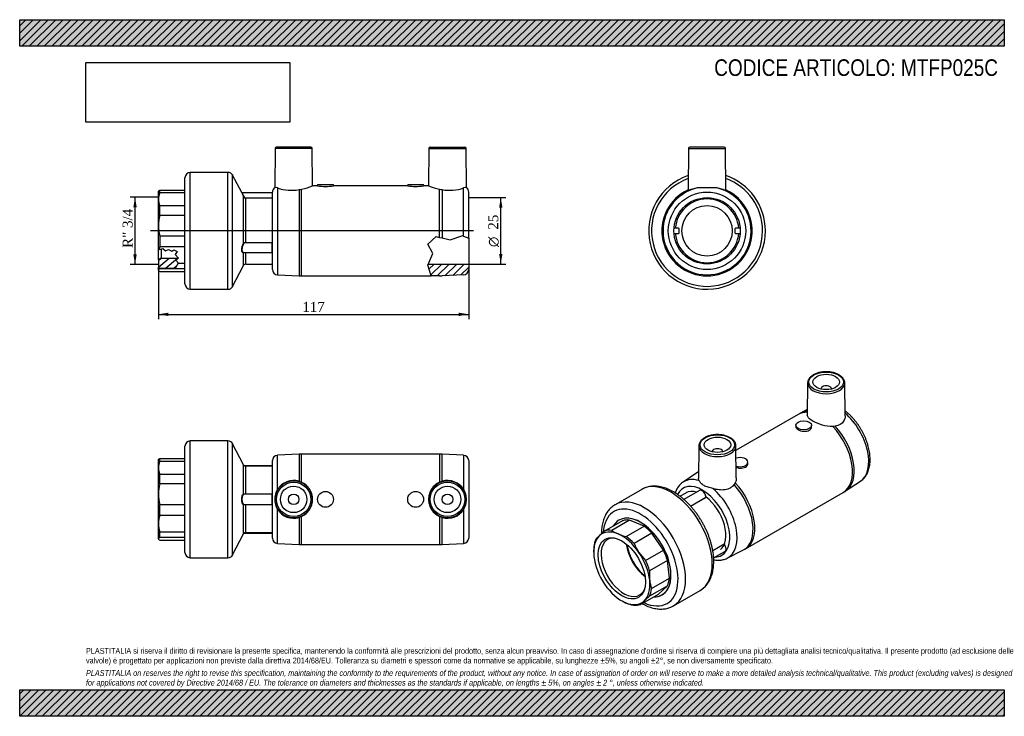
# Model space of a CAD drawing. Header units: millimetres. Extents: x 0 to 371, y 0 to 263.
import ezdxf
from ezdxf.enums import TextEntityAlignment as Align
from ezdxf.lldxf.tags import DXFTag

# ---------------------------------------------------------------- set-up
doc = ezdxf.new("R2010")
doc.units = ezdxf.units.MM
doc.header["$LTSCALE"] = 1.25
for name, color, linetype in [('Default', 7, 'Continuous'), ('DV3_Default', 7, 'Continuous'), ('IOF025C', 7, 'Continuous'), ('MP025C', 7, 'Continuous'), ('PARTE_PE_025', 7, 'Continuous')]:
    doc.layers.add(name, color=color, linetype=linetype)
doc.styles.add('SEACAD_Solid_Edge_ANSI1_Symbols', font='semeca1.ttf')
doc.styles.add('SEACAD_Times_New_Roman', font='times.ttf')
tags = doc.linetypes.add('CENTER2', pattern=[28.575, 19.05, -3.175, 3.175, -3.175]).pattern_tags.tags
tags[10:11] = [DXFTag(74, 4), DXFTag(75, 0), DXFTag(340, '0'), DXFTag(46, 0.0), DXFTag(50, 0.0), DXFTag(44, 0.0), DXFTag(45, 0.0)]
tags[8:9] = [DXFTag(74, 4), DXFTag(75, 0), DXFTag(340, '0'), DXFTag(46, 0.0), DXFTag(50, 0.0), DXFTag(44, 0.0), DXFTag(45, 0.0)]
tags[6:7] = [DXFTag(74, 4), DXFTag(75, 0), DXFTag(340, '0'), DXFTag(46, 0.0), DXFTag(50, 0.0), DXFTag(44, 0.0), DXFTag(45, 0.0)]
tags[4:5] = [DXFTag(74, 4), DXFTag(75, 0), DXFTag(340, '0'), DXFTag(46, 0.0), DXFTag(50, 0.0), DXFTag(44, 0.0), DXFTag(45, 0.0)]
doc.dimstyles.new('ANSImm', dxfattribs={"dimtxt": 3.75, "dimasz": 3.75, "dimexe": 1.875, "dimexo": 0, "dimgap": 0.9375, "dimtad": 1, "dimdsep": 46, "dimtxsty": 'SEACAD_Times_New_Roman', "dimblk1": '_SE_FILLED', "dimblk2": '_SE_FILLED', "dimsah": 1, "dimcen": 1.875, "dimazin": 0, "dimtfac": 0.85, "dimtdec": 3, "dimtofl": 0, "dimtmove": 0, "dimatfit": 3, "dimfxl": 1, "dimarcsym": 0})
picture_1 = doc.add_image_def('image1.jpg', size_in_pixel=(4302, 1260))

# ---------------------------------------------------------------- blocks, each defined once
blk = doc.blocks.new('SE')
at = {"layer": 'IOF025C', "color": 7, "linetype": 'Continuous'}
for p, q in [((52.43, 96.88), (52.3, 96.75)), ((52.3, 93.65), (52.3, 96.75)), ((52.8, 97.13), (62.3, 97.13)), ((52.8, 96.03), (52.8, 97.13)), ((52.3, 83.71), (52.3, 93.65)), ((62.3, 96.03), (52.8, 96.03)), ((52.8, 91.27), (62.3, 91.27)), ((52.8, 87.58), (52.8, 91.27)), ((62.3, 87.58), (52.8, 87.58)), ((52.3, 72.62), (52.3, 83.71)), ((52.8, 79.84), (62.3, 79.84)), ((52.8, 75.72), (52.8, 79.84)), ((62.3, 75.72), (52.8, 75.72)), ((52.3, 66.88), (52.3, 72.62)), ((52.3, 66.88), (52.3, 66.75)), ((52.8, 69.52), (62.3, 69.52)), ((52.8, 67.39), (52.8, 69.52)), ((62.3, 67.39), (52.8, 67.39)), ((52.3, 66.75), (52.43, 66.62)), ((52.8, 66.37), (62.3, 66.37))]:
    blk.add_line(p, q, dxfattribs=at)
for centre, radius, start, end in [((58.49, 93.59), 6.19, 156.8065, 179.4385), ((58.47, 93.71), 6.17, 180.5184, 203.2367), ((67.98, 83.65), 15.67, 165.488, 179.7949), ((67.93, 83.76), 15.62, 180.1818, 194.5353), ((62.5, 72.56), 10.2, 161.982, 179.6825), ((62.47, 72.67), 10.16, 180.2869, 198.0486)]:
    blk.add_arc(centre, radius, start, end, dxfattribs=at)
for points in [[(52.43, 96.88), (52.52, 96.97), (52.64, 97.05), (52.8, 97.13)], [(52.8, 67.39), (52.48, 67.22), (52.3, 67.05), (52.3, 66.88)]]:
    blk.add_open_spline(points, degree=3, dxfattribs=at)
blk.add_open_spline([(52.3, 66.88), (52.3, 66.79), (52.35, 66.71), (52.51, 66.54), (52.64, 66.45), (52.8, 66.37)], degree=3, knots=[0, 0, 0, 0, 0.5, 0.5, 1, 1, 1, 1], dxfattribs=at)
at = {"layer": 'MP025C', "color": 7, "linetype": 'Continuous'}
for p, q in [((105.33, 98.73), (97.21, 98.34)), ((97.21, 85.46), (97.21, 98.34)), ((105.33, 98.73), (105.33, 88.6)), ((106.28, 88.24), (106.28, 98.75)), ((158.33, 98.75), (106.28, 98.75)), ((158.33, 98.75), (158.33, 88.24)), ((159.28, 88.6), (159.28, 98.73)), ((167.4, 98.34), (159.28, 98.73)), ((167.4, 98.34), (167.4, 85.46)), ((95.3, 67.16), (95.3, 96.34)), ((169.3, 96.34), (169.3, 67.16)), ((105.33, 88.6), (106.28, 88.24)), ((158.33, 88.24), (159.28, 88.6)), ((97.21, 65.16), (97.21, 78.04)), ((167.4, 78.04), (167.4, 65.16)), ((106.28, 75.26), (105.33, 74.9)), ((105.33, 74.9), (105.33, 64.77)), ((106.28, 64.75), (106.28, 75.26)), ((158.33, 75.26), (158.33, 64.75)), ((159.28, 74.9), (158.33, 75.26)), ((159.28, 64.77), (159.28, 74.9)), ((97.21, 65.16), (105.33, 64.77)), ((106.28, 64.75), (158.33, 64.75)), ((159.28, 64.77), (167.4, 65.16))]:
    blk.add_line(p, q, dxfattribs=at)
for centre, radius in [((103.3, 81.75), 7), ((103.3, 81.75), 6.5), ((103.3, 81.75), 5), ((161.3, 81.75), 7), ((161.3, 81.75), 6.5), ((161.3, 81.75), 5), ((103.3, 81.75), 2), ((115.3, 81.75), 3), ((149.3, 81.75), 3), ((161.3, 81.75), 2)]:
    blk.add_circle(centre, radius, dxfattribs=at)
for centre, radius, start, end in [((97.3, 96.34), 2, 92.7263, 180), ((106.28, 78.75), 20, 90, 92.7263), ((158.33, 78.75), 20, 87.2737, 90), ((167.3, 96.34), 2, 0, 87.2737), ((103.31, 81.75), 7.14, 148.7115, 211.2885), ((103.3, 81.77), 7.12, 73.4567, 148.8208), ((103.28, 81.75), 7.15, 294.7756, 65.2244), ((161.32, 81.75), 7.15, 114.7756, 245.2244), ((161.3, 81.77), 7.12, 31.1753, 106.5472), ((161.3, 81.75), 7.14, 328.7115, 31.2885), ((103.3, 81.73), 7.12, 211.1753, 286.5472), ((161.3, 81.73), 7.12, 253.4567, 328.8208), ((97.3, 67.16), 2, 180, 267.2737), ((167.3, 67.16), 2, 272.7263, 0), ((106.28, 84.75), 20, 267.2737, 270), ((158.33, 84.75), 20, 270, 272.7263)]:
    blk.add_arc(centre, radius, start, end, dxfattribs=at)
at = {"layer": 'PARTE_PE_025', "color": 7, "linetype": 'Continuous'}
for p, q in [((62.3, 61.75), (62.3, 101.75)), ((64.3, 59.75), (64.3, 103.75)), ((78.53, 103.75), (64.3, 103.75)), ((78.53, 59.75), (78.53, 103.75)), ((80.3, 60.83), (80.3, 102.68)), ((84.41, 94.79), (80.3, 102.68)), ((84.41, 83.76), (84.41, 94.79)), ((95.2, 94.44), (84.72, 94.44)), ((85.3, 83.83), (85.3, 94.25)), ((95.3, 94.25), (85.3, 94.25)), ((95.2, 94.44), (95.2, 94.25)), ((85.3, 83.83), (95.2, 83.83)), ((85.3, 83.75), (85.3, 83.83)), ((95.2, 83.75), (85.3, 83.75)), ((95.2, 83.75), (95.2, 83.83)), ((95.2, 79.75), (95.2, 83.75)), ((84.41, 68.71), (84.41, 79.74)), ((85.3, 79.75), (95.2, 79.75)), ((85.3, 79.67), (85.3, 79.75)), ((95.2, 79.67), (85.3, 79.67)), ((85.3, 69.25), (85.3, 79.67)), ((95.2, 79.67), (95.2, 79.75)), ((80.3, 60.83), (84.41, 68.71)), ((84.72, 69.07), (95.2, 69.07)), ((85.3, 69.25), (95.3, 69.25)), ((95.2, 69.25), (95.2, 69.07)), ((64.3, 59.75), (78.53, 59.75))]:
    blk.add_line(p, q, dxfattribs=at)
for centre, radius, start, end in [((64.3, 101.75), 2, 90, 180), ((78.53, 101.75), 2, 27.5428, 90), ((85.3, 95.25), 1, 207.5428, 270), ((95.2, 94.34), 0.1, 0, 90), ((95.2, 83.63), 0.2, 59.5539, 89.9926), ((95.2, 83.65), 0.101, 359.3412, 89.5272), ((95.2, 79.85), 0.101, 270.5085, 0.6231), ((95.2, 79.87), 0.2, 270.0074, 300.0767), ((85.3, 68.25), 1, 90, 152.4572), ((95.2, 69.17), 0.1, 270, 0), ((64.3, 61.75), 2, 180, 270), ((78.53, 61.75), 2, 270, 332.4572)]:
    blk.add_arc(centre, radius, start, end, dxfattribs=at)
for centre, major_axis, start_param, end_param in [((84.5, 83.77), (-0.0511, 0.086), 1.168634, 2.541687), ((84.5, 79.74), (-0.0511, -0.086), 3.741498, 5.114551)]:
    blk.add_ellipse(centre, major_axis=major_axis, ratio=0.868035, start_param=start_param, end_param=end_param, dxfattribs=at)
for points, knots in [([(84.41, 79.74), (84.21, 79.86), (84.03, 80.11), (83.78, 80.82), (83.71, 81.29), (83.71, 82.22), (83.78, 82.69), (84.04, 83.39), (84.21, 83.64), (84.41, 83.76)], [0, 0, 0, 0, 0.25, 0.25, 0.5, 0.5, 0.75, 0.75, 1, 1, 1, 1]), ([(84.5, 83.67), (84.3, 83.56), (84.13, 83.32), (83.87, 82.65), (83.8, 82.2), (83.8, 81.31), (83.87, 80.86), (84.12, 80.18), (84.3, 79.94), (84.5, 79.83)], [0, 0, 0, 0, 0.25, 0.25, 0.5, 0.5, 0.75, 0.75, 1, 1, 1, 1]), ([(84.41, 83.76), (84.5, 83.8), (84.62, 83.82), (84.85, 83.83), (84.94, 83.83), (85.12, 83.83), (85.21, 83.83), (85.3, 83.83)], [0, 0, 0, 0, 0.5, 0.5, 0.75, 0.75, 1, 1, 1, 1]), ([(85.3, 83.75), (85.14, 83.75), (84.97, 83.75), (84.69, 83.73), (84.58, 83.71), (84.5, 83.67)], [0, 0, 0, 0, 0.5, 0.5, 1, 1, 1, 1]), ([(85.3, 79.67), (85.12, 79.67), (84.93, 79.67), (84.62, 79.68), (84.5, 79.7), (84.41, 79.74)], [0, 0, 0, 0, 0.5, 0.5, 1, 1, 1, 1]), ([(84.5, 79.83), (84.58, 79.79), (84.69, 79.77), (84.97, 79.75), (85.14, 79.75), (85.3, 79.75)], [0, 0, 0, 0, 0.5, 0.5, 1, 1, 1, 1])]:
    blk.add_open_spline(points, degree=3, knots=knots, dxfattribs=at)
blk = doc.blocks.new('SE1')
at = {"layer": 'IOF025C', "color": 7, "linetype": 'Continuous'}
for p, q in [((220.64, 69.84), (227.36, 73.72)), ((229.97, 73.95), (223.25, 70.07)), ((228.73, 67.74), (235.44, 71.62)), ((235.44, 71.62), (229.97, 73.95)), ((238.36, 69.04), (231.64, 65.16)), ((242.74, 62.63), (238.36, 69.04)), ((216.41, 62), (216.41, 61.89)), ((236.02, 58.75), (242.74, 62.63)), ((244.24, 58.74), (237.53, 54.86)), ((244.97, 52), (244.24, 58.74)), ((238.25, 48.12), (244.97, 52)), ((244.19, 49.09), (237.47, 45.21)), ((240.82, 45.97), (244.19, 49.09)), ((234.11, 42.09), (240.82, 45.97)), ((227.02, 43.51), (227.11, 43.46))]:
    blk.add_line(p, q, dxfattribs=at)
for centre, radius, start, end in [((229.75, 55.83), 16.55, 132.3038, 138.8723), ((250.58, 33.23), 47.3, 129.2825, 132.5445), ((229.83, 78.78), 10.92, 232.9091, 247.3774), ((232.41, 85.07), 17.71, 247.5, 257.9849), ((234.72, 62.06), 18.31, 174.509, 180.1982), ((248.96, 72.29), 18.73, 202.3784, 214.2496), ((249.6, 72.84), 19.57, 214.5143, 226.0549), ((255.79, 53.11), 18.35, 174.5227, 185.6977), ((251.18, 52.7), 13.72, 185.9182, 199.5049), ((267.45, 8.56), 47.36, 129.2847, 132.5423), ((232.57, 52.85), 10.86, 239.7866, 247.4137), ((235.19, 59.22), 17.75, 247.511, 257.9739), ((246.48, 31.3), 16.42, 132.2765, 138.8996)]:
    blk.add_arc(centre, radius, start, end, dxfattribs=at)
for centre, major_axis, start_param, end_param in [((234.09, 59.84), (-8.13, 14.07), 2.813155, 6.283185), ((234.09, 59.84), (-8.13, 14.07), 0, 0.328438), ((234.09, 59.84), (-7.75, 13.42), 5.883375, 6.159397), ((234.09, 59.84), (-7.75, 13.42), 5.097977, 5.373999), ((227.02, 55.76), (-7.5, 12.99), 0.1309, 0.916298), ((227.02, 55.76), (7.5, -12.99), 2.487094, 3.272492), ((227.73, 56.17), (6.03, -10.44), 2.773987, 6.283185), ((227.37, 55.97), (-7.75, 13.42), 5.883375, 6.159397), ((227.02, 55.76), (-7.5, 12.99), 4.843289, 5.628687), ((227.37, 55.97), (-7.75, 13.42), 5.097977, 5.373999), ((227.37, 55.97), (-7.75, 13.42), 0.385588, 0.66161), ((237.13, 61.6), (6.03, -10.44), 4.084578, 5.3402), ((237.13, 61.6), (5.88, -10.18), 4.09451, 5.330268), ((227.02, 55.76), (-7.5, 12.99), 0.916298, 1.701696), ((227.02, 55.76), (7.5, -12.99), 0.916298, 1.701696), ((234.09, 59.84), (7.75, -13.42), 1.170986, 1.447008), ((227.37, 55.97), (7.75, -13.42), 1.170986, 1.447008), ((234.09, 59.84), (7.75, -13.42), 0.385588, 0.66161), ((227.02, 55.76), (7.5, -12.99), 4.843289, 5.628687), ((227.02, 55.76), (7.5, -12.99), 0.1309, 0.916298), ((227.73, 56.17), (6.03, -10.44), 0, 0.367606), ((227.37, 55.97), (7.75, -13.42), 0.385588, 0.66161), ((227.02, 55.76), (-7.5, 12.99), 2.487094, 3.272492), ((227.37, 55.97), (7.75, -13.42), 5.883375, 6.159397)]:
    blk.add_ellipse(centre, major_axis=major_axis, ratio=0.57735, start_param=start_param, end_param=end_param, dxfattribs=at)
blk.add_ellipse((227.02, 55.76), major_axis=(-6.32, 10.94), ratio=0.57735, dxfattribs=at)
at = {"layer": 'MP025C', "color": 7, "linetype": 'Continuous'}
for p, q in [((297.09, 125.6), (296.96, 113.53)), ((302.09, 123.37), (302.09, 123.33)), ((306.09, 123.33), (306.09, 123.37)), ((311.23, 113.24), (311.1, 125.6)), ((296.98, 115.56), (294.46, 114.29)), ((293.49, 113.77), (270.1, 100.27)), ((292.61, 109.65), (292.61, 109.13)), ((298.61, 109.13), (298.61, 109.65)), ((307.5, 109.32), (306.58, 109.23)), ((256.08, 101.92), (255.94, 89.55)), ((270.21, 89.87), (270.08, 101.92)), ((261.08, 99.69), (261.08, 99.66)), ((265.08, 99.66), (265.08, 99.69)), ((274.57, 95.25), (274.57, 95.77)), ((255.74, 91.94), (250.2, 88.29)), ((269.77, 87.98), (269.35, 87.3)), ((311.43, 84.9), (316.97, 88.55)), ((273.69, 63.07), (310.49, 84.32)), ((266.78, 59.57), (272.71, 62.55))]:
    blk.add_line(p, q, dxfattribs=at)
for centre, radius, start, end in [((299.83, 103.12), 12.39, 115.6232, 120.7605), ((269.62, 70.35), 25.66, 122.1348, 122.7427), ((306.4, 92), 8.69, 298.0399, 305.3587), ((268.75, 71.04), 9.36, 295.0163, 301.7934)]:
    blk.add_arc(centre, radius, start, end, dxfattribs=at)
for centre, major_axis in [((304.09, 125.98), (-6.5, 0)), ((304.09, 125.98), (-5, 0)), ((295.61, 109.65), (-3, 0)), ((263.08, 102.3), (-6.5, 0)), ((263.08, 102.3), (5, 0))]:
    blk.add_ellipse(centre, major_axis=major_axis, ratio=0.57735, dxfattribs=at)
for centre, major_axis, start_param, end_param in [((304.09, 125.58), (7, 0), 3.135422, 3.153654), ((304.09, 125.58), (7, 0), 3.153654, 6.283185), ((304.09, 123.37), (-2, 0), 3.112863, 6.283185), ((304.09, 123.37), (-2, 0), 0, 0.02873), ((304.09, 125.58), (7, 0), 0.006171, 0.028169), ((304.09, 125.58), (7, 0), 0, 0.006171), ((301.99, 99.05), (8.5, -14.72), 2.786819, 3.141593), ((302.66, 99.43), (8.49, -14.7), 2.849681, 3.107886), ((308.4, 102.75), (8.3, -14.37), 0.033678, 2.113845), ((301.99, 99.05), (8.5, -14.72), 0, 1.964629), ((302.66, 99.43), (8.49, -14.7), 0.033735, 1.941122), ((263.08, 101.9), (7, 0), 3.135422, 3.153654), ((263.08, 101.9), (7, 0), 3.153654, 6.283185), ((263.08, 99.69), (2, 0), 0, 3.170323), ((263.08, 101.9), (7, 0), 0.006171, 0.028169), ((263.08, 101.9), (7, 0), 0, 0.006171), ((263.08, 99.69), (2, 0), 6.254455, 6.283185), ((271.57, 95.77), (3, 0), 0, 2.068262), ((271.57, 95.77), (3, 0), 4.227265, 6.283185), ((258.77, 74.09), (8.3, -14.37), 2.58152, 3.174219), ((264.51, 77.41), (8.49, -14.7), 3.147775, 3.175271), ((257.42, 73.32), (7.3, -12.64), 0, 3.50578), ((258.77, 74.09), (8.3, -14.37), -0.034829, 2.130869), ((264.51, 77.41), (8.49, -14.7), 6.249507, 8.224308), ((265.19, 77.8), (8.5, -14.72), 0, 1.964629), ((257.42, 73.32), (6.25, -10.83), 2.602154, 3.141593), ((257.42, 73.32), (6.25, -10.83), 0.085584, 2.204518), ((257.42, 73.32), (7.3, -12.64), 5.977971, 6.283185)]:
    blk.add_ellipse(centre, major_axis=major_axis, ratio=0.57735, start_param=start_param, end_param=end_param, dxfattribs=at)
for points, knots in [([(311.08, 125.7), (311.08, 125.81), (311.07, 126.04), (310.96, 126.45), (310.78, 126.89), (310.51, 127.32), (310.17, 127.72), (309.77, 128.1), (309.29, 128.46), (308.75, 128.78), (308.16, 129.06), (307.52, 129.3), (306.85, 129.5), (306.14, 129.65), (305.42, 129.76), (304.67, 129.82), (303.92, 129.83), (303.18, 129.8), (302.44, 129.72), (301.72, 129.59), (301.03, 129.42), (300.37, 129.2), (299.75, 128.94), (299.18, 128.64), (298.67, 128.3), (298.21, 127.92), (297.83, 127.52), (297.52, 127.08), (297.29, 126.63), (297.14, 126.17), (297.08, 125.78), (297.09, 125.58), (297.1, 125.52)], [0, 0, 0, 0, 0.02052, 0.053203, 0.086073, 0.119387, 0.153252, 0.187618, 0.222339, 0.257254, 0.292232, 0.327186, 0.362091, 0.396943, 0.43175, 0.466526, 0.501287, 0.53605, 0.570828, 0.605638, 0.640497, 0.675423, 0.71043, 0.745525, 0.780698, 0.815904, 0.851022, 0.885886, 0.920295, 0.954103, 0.987314, 1, 1, 1, 1]), ([(316.98, 88.57), (317.1, 88.64), (317.39, 88.83), (317.88, 89.24), (318.4, 89.78), (318.88, 90.38), (319.3, 91.03), (319.67, 91.75), (319.98, 92.51), (320.24, 93.33), (320.44, 94.2), (320.58, 95.11), (320.65, 96.06), (320.66, 97.05), (320.61, 98.06), (320.5, 99.09), (320.33, 100.13), (320.1, 101.19), (319.82, 102.25), (319.48, 103.31), (319.09, 104.37), (318.65, 105.42), (318.16, 106.46), (317.63, 107.47), (317.05, 108.47), (316.43, 109.44), (315.77, 110.38), (315.08, 111.28), (314.36, 112.14), (313.61, 112.96), (312.83, 113.74), (312.03, 114.45), (311.48, 114.89), (311.21, 115.1)], [0, 0, 0, 0, 0.0107802, 0.0319008, 0.0530936, 0.0744623, 0.0960925, 0.1180424, 0.140337, 0.1629655, 0.1858858, 0.2090352, 0.2323432, 0.2557443, 0.2791854, 0.3026195, 0.3260255, 0.3493933, 0.3727195, 0.3960059, 0.4192568, 0.4424789, 0.4656796, 0.4888671, 0.5120498, 0.5352364, 0.558433, 0.5816484, 0.6048915, 0.6281709, 0.6514951, 0.6748711, 0.697977, 0.697977, 0.697977, 0.697977]), ([(306.58, 109.23), (305.29, 109.15), (303.92, 109.37), (301.29, 110.13), (300.03, 110.67), (298.09, 111.79), (297.41, 112.37), (297.01, 113.12), (296.96, 113.33), (296.96, 113.53)], [0, 0, 0, 0, 0.25, 0.25, 0.5, 0.5, 0.75, 0.75, 0.8461679, 0.8461679, 0.8461679, 0.8461679]), ([(311.23, 113.24), (311.24, 112.51), (311.04, 111.78), (310, 110.19), (308.87, 109.53), (307.5, 109.32)], [0.1783379, 0.1783379, 0.1783379, 0.1783379, 0.5, 0.5, 1, 1, 1, 1]), ([(292.61, 109.13), (292.61, 108.74), (292.93, 108.34), (294.04, 107.7), (294.82, 107.46), (296.39, 107.34), (297.17, 107.48), (298.29, 108.12), (298.61, 108.62), (298.61, 109.13), (298.61, 109.13), (298.61, 109.13)], [0.375, 0.375, 0.375, 0.375, 0.5, 0.5, 0.625, 0.625, 0.75, 0.75, 0.875, 0.875, 0.8750455, 0.8750455, 0.8750455, 0.8750455]), ([(270.07, 102.02), (270.07, 102.13), (270.06, 102.36), (269.95, 102.77), (269.76, 103.21), (269.5, 103.64), (269.16, 104.04), (268.75, 104.43), (268.28, 104.78), (267.74, 105.1), (267.15, 105.38), (266.51, 105.62), (265.84, 105.82), (265.13, 105.97), (264.4, 106.08), (263.66, 106.14), (262.91, 106.16), (262.16, 106.12), (261.43, 106.04), (260.71, 105.91), (260.02, 105.74), (259.36, 105.52), (258.74, 105.26), (258.17, 104.96), (257.65, 104.62), (257.2, 104.24), (256.82, 103.84), (256.51, 103.41), (256.27, 102.95), (256.13, 102.49), (256.07, 102.11), (256.08, 101.9), (256.09, 101.84)], [0, 0, 0, 0, 0.02052, 0.053203, 0.086073, 0.119387, 0.153252, 0.187618, 0.222339, 0.257254, 0.292232, 0.327186, 0.362091, 0.396943, 0.43175, 0.466526, 0.501287, 0.53605, 0.570828, 0.605638, 0.640497, 0.675423, 0.71043, 0.745525, 0.780698, 0.815904, 0.851022, 0.885886, 0.920295, 0.954103, 0.987314, 1, 1, 1, 1]), ([(270.16, 93.81), (270.59, 93.66), (271.08, 93.56), (272.35, 93.46), (273.12, 93.59), (274.25, 94.24), (274.57, 94.74), (274.57, 95.25), (274.57, 95.25), (274.57, 95.25)], [0.5472892, 0.5472892, 0.5472892, 0.5472892, 0.625, 0.625, 0.75, 0.75, 0.875, 0.875, 0.8750455, 0.8750455, 0.8750455, 0.8750455]), ([(250.22, 88.29), (250.09, 88.21), (249.79, 88.02), (249.3, 87.6), (248.77, 87.07), (248.3, 86.47), (247.87, 85.81), (247.5, 85.1), (247.28, 84.54), (247.17, 84.23), (247.15, 84.18)], [0, 0, 0, 0, 0.0115849, 0.0327163, 0.0539199, 0.0752995, 0.0969407, 0.1189019, 0.1412078, 0.1454099, 0.1454099, 0.1454099, 0.1454099]), ([(261.39, 85.78), (261.08, 85.87), (260.77, 85.96), (260.17, 86.12), (259.87, 86.2), (259.3, 86.37), (259.03, 86.47), (258.51, 86.68), (258.27, 86.8), (257.81, 87.06), (257.59, 87.21), (257.2, 87.52), (257.02, 87.69), (256.71, 88.02), (256.57, 88.19), (256.33, 88.52), (256.23, 88.67), (256.15, 88.81)], [0, 0, 0, 0, 0.125, 0.125, 0.25, 0.25, 0.375, 0.375, 0.5, 0.5, 0.625, 0.625, 0.75, 0.75, 0.875, 0.875, 1, 1, 1, 1]), ([(269.35, 87.3), (269.17, 87.05), (268.96, 86.81), (268.6, 86.49), (268.47, 86.39), (268.2, 86.2), (268.06, 86.11), (267.63, 85.86), (267.32, 85.73), (266.66, 85.5), (266.31, 85.42), (265.59, 85.31), (265.22, 85.28), (264.46, 85.27), (264.08, 85.29), (263.31, 85.37), (262.92, 85.43), (262.15, 85.58), (261.77, 85.68), (261.39, 85.78)], [0, 0, 0, 0, 0.125, 0.125, 0.1875, 0.1875, 0.25, 0.25, 0.375, 0.375, 0.5, 0.5, 0.625, 0.625, 0.75, 0.75, 0.875, 0.875, 1, 1, 1, 1]), ([(261.69, 58.99), (261.8, 58.97), (262.2, 58.9), (262.87, 58.82), (263.7, 58.8), (264.5, 58.87), (265.28, 59.01), (266, 59.23), (266.52, 59.43), (266.74, 59.56), (266.77, 59.57)], [0.8552343, 0.8552343, 0.8552343, 0.8552343, 0.8642791, 0.8874058, 0.9102163, 0.9326596, 0.9547225, 0.9764334, 0.9978575, 1, 1, 1, 1])]:
    blk.add_open_spline(points, degree=3, knots=knots, dxfattribs=at)
for points in [[(256.15, 88.81), (256.01, 89.06), (255.94, 89.3), (255.95, 89.55)], [(270.21, 89.87), (270.22, 89.22), (270.07, 88.57), (269.77, 87.98)]]:
    blk.add_open_spline(points, degree=3, dxfattribs=at)
at = {"layer": 'PARTE_PE_025', "color": 7, "linetype": 'Continuous'}
for p, q in [((234.56, 85.52), (224.5, 79.71)), ((251.17, 84.14), (249.01, 82.89)), ((256.35, 85.08), (250.47, 81.69)), ((252.95, 79.24), (258.77, 82.6)), ((258.83, 82.49), (253.03, 79.14)), ((261.32, 62.44), (265.64, 64.93)), ((265.67, 64.82), (261.35, 62.33)), ((261.66, 59.69), (265.91, 62.14)), ((246.5, 41.61), (256.56, 47.42))]:
    blk.add_line(p, q, dxfattribs=at)
blk.add_arc((263.46, 63.06), 2.86, 25.2879, 37.9255, dxfattribs=at)
for centre, major_axis, start_param, end_param in [((245.56, 66.47), (11, -19.05), 3.139569, 3.141593), ((245.56, 66.47), (11, -19.05), 0, 3.139569), ((235.5, 60.66), (11, -19.05), 0.000731, 3.139569), ((257.35, 83.35), (1, -1.73), 0.825931, 3.141593), ((257.42, 83.39), (0.95, -1.65), 0.847287, 2.382176), ((258.84, 82.56), (0.05, -0.0866), 3.967524, 5.330478), ((234.09, 59.84), (10, -17.32), 0, 3.844585), ((235.5, 60.66), (11, -19.05), 3.139569, 3.141593), ((234.09, 59.84), (8.13, -14.07), 0, 3.470031), ((265.7, 64.87), (0.05, -0.0866), 3.570701, 4.933655), ((264.91, 63.88), (-1, 1.73), 4.598573, 4.933655), ((264.91, 63.88), (-1, 1.73), 3.141593, 4.598573), ((234.09, 59.84), (8.13, -14.07), 5.954747, 6.283185), ((234.09, 59.84), (10, -17.32), 5.589773, 6.283185)]:
    blk.add_ellipse(centre, major_axis=major_axis, ratio=0.57735, start_param=start_param, end_param=end_param, dxfattribs=at)
for points, knots in [([(246.56, 84.53), (246.37, 84.64), (245.9, 84.9), (245.05, 85.33), (244.07, 85.75), (243.08, 86.11), (242.1, 86.38), (241.13, 86.58), (240.17, 86.7), (239.24, 86.74), (238.33, 86.7), (237.45, 86.58), (236.6, 86.39), (235.79, 86.12), (235.11, 85.83), (234.75, 85.62), (234.59, 85.53)], [0, 0, 0, 0, 0.041714, 0.12021, 0.198751, 0.277197, 0.355423, 0.433279, 0.510599, 0.587219, 0.663008, 0.737893, 0.811877, 0.885047, 0.957566, 1, 1, 1, 1]), ([(256.57, 47.43), (256.77, 47.54), (257.15, 47.77), (257.78, 48.25), (258.4, 48.81), (258.97, 49.44), (259.49, 50.13), (259.97, 50.88), (260.39, 51.69), (260.75, 52.55), (261.06, 53.47), (261.31, 54.43), (261.5, 55.45), (261.63, 56.5), (261.7, 57.59), (261.71, 58.71), (261.66, 59.86), (261.55, 61.04), (261.38, 62.23), (261.15, 63.43), (260.86, 64.64), (260.52, 65.86), (260.13, 67.08), (259.68, 68.3), (259.18, 69.51), (258.64, 70.71), (258.05, 71.89), (257.41, 73.05), (256.74, 74.19), (256.02, 75.31), (255.27, 76.39), (254.48, 77.43), (253.66, 78.44), (252.81, 79.41), (251.93, 80.33), (251.03, 81.2), (250.11, 82.02), (249.17, 82.78), (248.22, 83.48), (247.33, 84.08), (246.81, 84.38), (246.56, 84.53)], [0, 0, 0, 0, 0.018203, 0.042556, 0.066943, 0.091449, 0.116149, 0.141096, 0.166321, 0.191833, 0.217612, 0.243624, 0.269821, 0.296152, 0.322572, 0.349039, 0.375521, 0.401992, 0.428441, 0.454859, 0.481246, 0.5076, 0.533925, 0.560223, 0.586499, 0.612758, 0.639004, 0.665244, 0.691482, 0.717723, 0.743972, 0.770234, 0.796515, 0.82282, 0.849154, 0.875523, 0.901931, 0.92838, 0.954873, 0.981408, 1, 1, 1, 1]), ([(258.8, 82.65), (258.8, 82.65), (258.79, 82.66), (258.79, 82.66), (258.79, 82.67), (258.79, 82.68), (258.79, 82.69), (258.78, 82.7), (258.77, 82.7), (258.76, 82.71)], [0.5043869, 0.5043869, 0.5043869, 0.5043869, 0.5482487, 0.5482487, 0.5482487, 0.7725805, 0.7725805, 0.7725805, 1, 1, 1, 1]), ([(258.77, 82.6), (258.77, 82.6), (258.78, 82.61), (258.78, 82.61), (258.79, 82.62), (258.79, 82.62), (258.79, 82.63), (258.79, 82.64), (258.8, 82.65), (258.8, 82.65)], [0, 0, 0, 0, 0.1213226, 0.1213226, 0.1213226, 0.3306686, 0.3306686, 0.3306686, 0.5043869, 0.5043869, 0.5043869, 0.5043869]), ([(224.53, 79.72), (224.42, 79.66), (224.1, 79.48), (223.54, 79.08), (222.9, 78.55), (222.31, 77.94), (221.77, 77.27), (221.27, 76.55), (220.83, 75.76), (220.45, 74.92), (220.12, 74.02), (219.84, 73.07), (219.63, 72.08), (219.48, 71.04), (219.38, 69.96), (219.36, 69.19), (219.36, 68.79), (219.36, 68.76)], [0, 0, 0, 0, 0.0074898, 0.0256525, 0.0438179, 0.0620488, 0.0804038, 0.0989296, 0.1176566, 0.1365966, 0.1557434, 0.1750751, 0.194559, 0.2141578, 0.2338349, 0.2535583, 0.2551335, 0.2551335, 0.2551335, 0.2551335]), ([(265.67, 64.82), (265.67, 64.82), (265.68, 64.83), (265.69, 64.83), (265.69, 64.83), (265.7, 64.83), (265.71, 64.83), (265.71, 64.83), (265.71, 64.82), (265.72, 64.82)], [0, 0, 0, 0, 0.2033479, 0.2033479, 0.2033479, 0.4088897, 0.4088897, 0.4088897, 0.6078588, 0.6078588, 0.6078588, 0.6078588]), ([(234.75, 42.46), (234.97, 42.34), (235.51, 42.04), (236.39, 41.63), (237.38, 41.23), (238.36, 40.91), (239.34, 40.66), (240.31, 40.49), (241.25, 40.41), (242.18, 40.4), (243.08, 40.47), (243.95, 40.61), (244.79, 40.83), (245.57, 41.13), (246.16, 41.41), (246.44, 41.58), (246.51, 41.62)], [0.7515134, 0.7515134, 0.7515134, 0.7515134, 0.7646662, 0.7845075, 0.8043395, 0.8241361, 0.8438635, 0.8634815, 0.8829478, 0.9022232, 0.9212794, 0.9401051, 0.9587094, 0.9771219, 0.9953897, 1, 1, 1, 1])]:
    blk.add_open_spline(points, degree=3, knots=knots, dxfattribs=at)
blk = doc.blocks.new('SE2')
at = {"layer": 'IOF025C', "linetype": 'Continuous'}
h = blk.add_hatch(dxfattribs=at)
h.set_pattern_fill('LINE', scale=0.62992, angle=40, style=0)
h.paths.add_polyline_path([(52.3, 170.3), (52.3, 169.33), (52.8, 168.78), (58.64, 168.78), (59.81, 170.71), (59.82, 170.73), (58.85, 171.84), (59.78, 172.66), (53.3, 172.66), (52.3, 171.99)])
at = {"layer": 'MP025C', "linetype": 'Continuous'}
h = blk.add_hatch(dxfattribs=at)
h.set_pattern_fill('LINE', scale=0.62992, angle=45, style=0)
edge = h.paths.add_edge_path()
edge.add_line((153.83, 169.94), (155.19, 165.94))
edge.add_line((155.19, 165.94), (158.33, 165.94))
edge.add_arc((158.33, 185.94), 20, 270, 272.7263)
edge.add_line((159.28, 165.96), (167.4, 166.35))
edge.add_arc((167.3, 168.35), 2, 272.7263, 360)
edge.add_line((169.3, 168.35), (169.3, 170.44))
edge.add_line((169.3, 170.44), (154.05, 170.44))
edge.add_line((154.05, 170.44), (153.83, 169.94))
at = {"layer": 'DV3_Default', "color": 7, "linetype": 'CENTER2'}
blk.add_line((171.05, 182.94), (49.38, 182.94), dxfattribs=at)
at = {"layer": 'IOF025C', "color": 7, "linetype": 'Continuous'}
for p, q in [((52.43, 198.07), (52.3, 197.94)), ((52.3, 194.84), (52.3, 197.94)), ((52.8, 198.32), (62.3, 198.32)), ((52.8, 197.22), (52.8, 198.32)), ((62.3, 197.22), (52.8, 197.22)), ((52.3, 184.9), (52.3, 194.84)), ((52.8, 192.46), (62.3, 192.46)), ((52.8, 188.77), (52.8, 192.46)), ((62.3, 188.77), (52.8, 188.77)), ((52.3, 176.87), (52.3, 184.9)), ((52.8, 181.03), (52.8, 176.91)), ((52.8, 181.03), (62.3, 181.03)), ((52.3, 171.99), (52.3, 176.87)), ((52.3, 176.87), (52.61, 176.23)), ((52.61, 176.23), (52.77, 175.9)), ((52.77, 175.9), (54.02, 176.33)), ((62.3, 176.91), (52.8, 176.91)), ((53.3, 176.08), (53.3, 172.66)), ((54.02, 176.33), (54.94, 175.36)), ((54.94, 175.36), (56.1, 175.94)), ((56.1, 175.94), (57.31, 175.27)), ((57.31, 175.27), (58.08, 175.75)), ((58.08, 175.75), (59.43, 175.17)), ((59.43, 175.17), (58.56, 174.06)), ((53.3, 172.66), (52.3, 171.99)), ((52.3, 171.99), (52.3, 169.33)), ((53.3, 172.66), (59.78, 172.66)), ((58.56, 174.06), (59.82, 172.69)), ((59.82, 172.69), (58.85, 171.84)), ((58.85, 171.84), (59.82, 170.73)), ((52.3, 168.07), (52.3, 169.33)), ((52.8, 168.78), (52.3, 169.33)), ((52.3, 168.07), (52.3, 167.94)), ((52.3, 167.94), (52.43, 167.81)), ((52.8, 168.58), (52.8, 168.78)), ((58.64, 168.78), (52.8, 168.78)), ((62.3, 168.58), (52.8, 168.58)), ((52.8, 167.56), (62.3, 167.56)), ((59.81, 170.71), (58.64, 168.78)), ((59.82, 170.73), (59.81, 170.71)), ((59.81, 170.71), (62.3, 170.71))]:
    blk.add_line(p, q, dxfattribs=at)
for centre, radius, start, end in [((58.49, 194.78), 6.19, 156.8065, 179.4385), ((58.47, 194.9), 6.17, 180.5184, 203.2367), ((67.98, 184.84), 15.67, 165.488, 179.7949), ((67.93, 184.95), 15.62, 180.1818, 194.5353), ((63.74, 173.43), 11.48, 162.3553, 165.8712)]:
    blk.add_arc(centre, radius, start, end, dxfattribs=at)
for points in [[(52.43, 198.07), (52.52, 198.15), (52.64, 198.24), (52.8, 198.32)], [(52.8, 168.58), (52.48, 168.41), (52.3, 168.24), (52.3, 168.07)]]:
    blk.add_open_spline(points, degree=3, dxfattribs=at)
blk.add_open_spline([(52.3, 168.07), (52.3, 167.98), (52.35, 167.9), (52.51, 167.73), (52.64, 167.64), (52.8, 167.56)], degree=3, knots=[0, 0, 0, 0, 0.5, 0.5, 1, 1, 1, 1], dxfattribs=at)
at = {"layer": 'MP025C', "color": 7, "linetype": 'Continuous'}
for p, q in [((96.3, 213.94), (96.17, 199.18)), ((110.31, 213.94), (96.3, 213.94)), ((109.81, 214.44), (96.8, 214.44)), ((110.43, 199.94), (110.31, 213.94)), ((154.3, 213.94), (154.17, 199.94)), ((154.3, 213.94), (168.31, 213.94)), ((154.8, 214.44), (167.81, 214.44)), ((168.43, 199.18), (168.31, 213.94)), ((95.3, 168.35), (95.3, 197.53)), ((97.21, 199.11), (97.21, 166.35)), ((105.33, 198.48), (105.33, 165.96)), ((106.28, 165.94), (106.28, 198.65)), ((112.3, 199.94), (110.43, 199.94)), ((112.3, 200.44), (118.3, 200.44)), ((112.3, 200.44), (112.3, 199.94)), ((118.3, 199.94), (118.3, 200.44)), ((146.3, 199.94), (118.3, 199.94)), ((146.3, 200.44), (152.3, 200.44)), ((146.3, 200.44), (146.3, 199.94)), ((152.3, 199.94), (152.3, 200.44)), ((154.18, 199.94), (152.3, 199.94)), ((158.33, 180.46), (158.33, 198.65)), ((159.28, 198.48), (159.28, 180.24)), ((167.4, 180.98), (167.4, 199.11)), ((169.3, 180.14), (169.3, 197.53)), ((153.83, 177.91), (157.04, 180.76)), ((157.04, 180.76), (158.33, 180.46)), ((158.33, 180.46), (159.28, 180.24)), ((159.28, 180.24), (162.37, 179.51)), ((162.37, 179.51), (167.08, 181.12)), ((167.08, 181.12), (167.4, 180.98)), ((167.4, 180.98), (169.3, 180.14)), ((169.3, 180.14), (169.3, 170.44)), ((155.82, 174.46), (153.83, 177.91)), ((153.83, 169.94), (155.82, 174.46)), ((155.19, 165.94), (153.83, 169.94)), ((154.05, 170.44), (169.3, 170.44)), ((169.3, 170.44), (169.3, 168.35)), ((97.21, 166.35), (105.33, 165.96)), ((106.28, 165.94), (155.19, 165.94)), ((158.33, 165.94), (155.19, 165.94)), ((167.4, 166.35), (159.28, 165.96))]:
    blk.add_line(p, q, dxfattribs=at)
for centre, radius, start, end in [((96.8, 213.94), 0.5, 90, 179.5), ((109.81, 213.94), 0.5, 0.5, 90), ((154.8, 213.94), 0.5, 90, 179.5), ((167.81, 213.94), 0.5, 0.5, 90), ((97.3, 197.53), 2, 124.4494, 180), ((96.57, 197.42), 1.8, 69.4036, 102.9174), ((102.48, 214.26), 16.04, 250.8159, 280.233), ((79.75, 338.14), 141.98, 280.3768, 280.7673), ((102.24, 219.03), 20.77, 281.2188, 293.2278), ((115.3, 216.68), 17.01, 259.8415, 280.1585), ((149.3, 216.68), 17.01, 259.8415, 280.1585), ((162.37, 219.03), 20.77, 246.7722, 258.7812), ((184.85, 338.14), 141.98, 259.2327, 259.6232), ((162.13, 214.21), 15.99, 259.7201, 289.231), ((168.03, 197.42), 1.8, 77.0826, 110.5964), ((167.3, 197.53), 2, 0, 55.5503), ((97.3, 168.35), 2, 180, 267.2737), ((167.3, 168.35), 2, 272.7263, 0), ((106.28, 185.94), 20, 267.2737, 270), ((158.33, 185.94), 20, 270, 272.7263)]:
    blk.add_arc(centre, radius, start, end, dxfattribs=at)
at = {"layer": 'PARTE_PE_025', "color": 7, "linetype": 'Continuous'}
for p, q in [((64.3, 160.94), (64.3, 204.94)), ((78.53, 204.94), (64.3, 204.94)), ((78.53, 160.94), (78.53, 204.94)), ((62.3, 162.94), (62.3, 202.94)), ((80.3, 162.01), (80.3, 203.86)), ((83.71, 197.33), (80.3, 203.86)), ((95.2, 197.28), (83.8, 197.28)), ((95.2, 197.28), (95.2, 195.36)), ((84.41, 178.24), (84.41, 195.82)), ((85.3, 195.36), (95.2, 195.36)), ((85.3, 195.26), (85.3, 195.36)), ((95.2, 195.26), (85.3, 195.26)), ((85.3, 178.58), (85.3, 195.26)), ((95.2, 195.26), (95.2, 195.36)), ((85.3, 178.58), (95.2, 178.58)), ((85.3, 178.46), (85.3, 178.58)), ((95.2, 178.46), (85.3, 178.46)), ((95.2, 178.46), (95.2, 178.58)), ((95.2, 174.77), (95.2, 178.46)), ((84.28, 174.77), (95.2, 174.77)), ((84.41, 169.9), (84.41, 174.76)), ((85.3, 170.44), (85.3, 174.77)), ((80.3, 162.01), (84.41, 169.9)), ((85.3, 170.44), (95.3, 170.44)), ((64.3, 160.94), (78.53, 160.94))]:
    blk.add_line(p, q, dxfattribs=at)
for centre, radius, start, end in [((64.3, 202.94), 2, 90, 180), ((78.53, 202.94), 2, 27.5428, 90), ((124.81, 215.64), 44.99, 204.0073, 206.1315), ((83.8, 197.38), 0.1, 208.2087, 270.4549), ((121.71, 215), 41.85, 205.0531, 207.2483), ((95.2, 197.18), 0.1, 0, 90), ((85.3, 196.25), 0.987, 205.8746, 269.9011), ((85.29, 196.25), 0.892, 207.5376, 270.4533), ((95.21, 178.38), 0.195, 60.2837, 91.4509), ((95.2, 178.36), 0.103, 358.0831, 88.2761), ((85.28, 173.13), 1.84, 117.2972, 117.9743), ((95.2, 174.87), 0.1, 270, 0), ((85.3, 169.44), 1, 90, 152.4572), ((64.3, 162.94), 2, 180, 270), ((78.53, 162.94), 2, 270, 332.4572)]:
    blk.add_arc(centre, radius, start, end, dxfattribs=at)
for centre, major_axis, ratio, start_param, end_param in [((84.5, 195.87), (-0.0897, -0.0441), 0.253479, 0.073715, 1.446768), ((84.5, 178.22), (-0.0837, 0.0547), 0.625001, 0.585369, 1.958422), ((84.5, 174.73), (0.0449, -0.0894), 0.87848, 3.874037, 3.995123)]:
    blk.add_ellipse(centre, major_axis=major_axis, ratio=ratio, start_param=start_param, end_param=end_param, dxfattribs=at)
for points, knots in [([(95.2, 195.36), (95.21, 195.36), (95.21, 195.36), (95.22, 195.36), (95.23, 195.36), (95.24, 195.36), (95.25, 195.36), (95.26, 195.37), (95.27, 195.37), (95.28, 195.37), (95.29, 195.38), (95.29, 195.38), (95.3, 195.38), (95.3, 195.39), (95.3, 195.39), (95.3, 195.4)], [0, 0, 0, 0, 0.121323, 0.121323, 0.121323, 0.330669, 0.330669, 0.330669, 0.548249, 0.548249, 0.548249, 0.77258, 0.77258, 0.77258, 1, 1, 1, 1]), ([(84.41, 174.76), (84.21, 174.66), (84.03, 174.68), (83.78, 175.02), (83.71, 175.34), (83.71, 176.15), (83.78, 176.64), (84.04, 177.53), (84.21, 177.93), (84.41, 178.24)], [0, 0, 0, 0, 0.25, 0.25, 0.5, 0.5, 0.75, 0.75, 1, 1, 1, 1]), ([(84.41, 178.24), (84.5, 178.35), (84.62, 178.44), (84.85, 178.53), (84.94, 178.55), (85.12, 178.57), (85.21, 178.58), (85.3, 178.58)], [0, 0, 0, 0, 0.5, 0.5, 0.75, 0.75, 1, 1, 1, 1]), ([(85.3, 178.46), (85.14, 178.46), (84.97, 178.44), (84.69, 178.34), (84.58, 178.26), (84.5, 178.15)], [0, 0, 0, 0, 0.5, 0.5, 1, 1, 1, 1]), ([(84.5, 178.15), (84.3, 177.86), (84.13, 177.48), (83.87, 176.63), (83.8, 176.16), (83.8, 175.39), (83.87, 175.08), (84.07, 174.82), (84.17, 174.77), (84.28, 174.77)], [0, 0, 0, 0, 0.25, 0.25, 0.5, 0.5, 0.75, 0.75, 0.9003103, 0.9003103, 0.9003103, 0.9003103])]:
    blk.add_open_spline(points, degree=3, knots=knots, dxfattribs=at)
blk.add_open_spline([(95.2, 195.26), (95.24, 195.26), (95.27, 195.27), (95.3, 195.27)], degree=3, dxfattribs=at)
blk = doc.blocks.new('SE3')
at = {"layer": 'MP025C', "color": 7, "linetype": 'Continuous'}
for p, q in [((252.16, 213.94), (252.02, 198.24)), ((252.16, 213.94), (266.17, 213.94)), ((265.67, 214.44), (252.66, 214.44)), ((266.31, 198.24), (266.17, 213.94)), ((248.4, 183.94), (246.7, 183.94)), ((246.7, 181.94), (248.4, 181.94)), ((248.7, 182.24), (248.7, 183.64)), ((269.62, 183.64), (269.62, 182.24)), ((271.62, 183.94), (269.92, 183.94)), ((269.92, 181.94), (271.62, 181.94))]:
    blk.add_line(p, q, dxfattribs=at)
for radius in [14.59, 12.5]:
    blk.add_circle((259.16, 182.94), radius, dxfattribs=at)
for centre, radius, start, end in [((252.66, 213.94), 0.5, 90, 179.5), ((265.67, 213.94), 0.5, 0.5, 90), ((259.16, 182.94), 17, 114.8356, 65.1644), ((259.16, 182.94), 16.98, 114.8717, 65.1283), ((259.16, 182.94), 16.59, 102.9102, 77.0898), ((259.16, 100.53), 98.65, 87.8466, 92.1534), ((248.4, 183.64), 0.3, 0, 90), ((248.4, 182.24), 0.3, 270, 0), ((269.92, 183.64), 0.3, 90, 180), ((269.92, 182.24), 0.3, 180, 270)]:
    blk.add_arc(centre, radius, start, end, dxfattribs=at)
for points, knots in [([(255.46, 199.11), (254.12, 198.84), (253.08, 198.49), (252.19, 198.22), (252.03, 198.2), (252.03, 198.24)], [0, 0, 0, 0, 0.5, 0.5, 0.7815619, 0.7815619, 0.7815619, 0.7815619]), ([(266.3, 198.24), (266.31, 198.23), (266.3, 198.23), (266.27, 198.2), (266.1, 198.23), (265.25, 198.49), (264.19, 198.85), (262.87, 199.11)], [0.218697, 0.218697, 0.218697, 0.218697, 0.25, 0.25, 0.5, 0.5, 1, 1, 1, 1])]:
    blk.add_open_spline(points, degree=3, knots=knots, dxfattribs=at)
at = {"layer": 'PARTE_PE_025', "color": 7, "linetype": 'Continuous'}
blk.add_circle((259.16, 182.94), 9.5, dxfattribs=at)
for radius, start, end in [(22, 108.8091, 0), (20.92, 109.844, 0), (22, 0, 71.1909), (20.92, 0, 70.156), (12, 4.7802, 175.2198), (12, 184.7802, 355.2198)]:
    blk.add_arc((259.16, 182.94), radius, start, end, dxfattribs=at)
blk = doc.blocks.new('GDimGGroup')
at = {"layer": 'Default', "linetype": 'Continuous'}
for points in [[(182.02, 191.69), (181.39, 195.44), (180.77, 191.69)], [(182.02, 174.19), (180.77, 174.19), (181.39, 170.44)]]:
    blk.add_hatch(color=7, dxfattribs=at).paths.add_polyline_path(points)
at = {"layer": 'Default', "color": 7, "linetype": 'Continuous'}
for p, q in [((169.3, 195.44), (183.27, 195.44)), ((181.39, 170.44), (181.39, 195.44)), ((169.3, 170.44), (183.27, 170.44))]:
    blk.add_line(p, q, dxfattribs=at)
for s, style, p in [('25', 'SEACAD_Times_New_Roman', (176.7, 183.36)), ('O', 'SEACAD_Solid_Edge_ANSI1_Symbols', (176.7, 176.83))]:
    blk.add_text(s, height=3.75, rotation=90, dxfattribs=dict(at, style=style)).set_placement(p, align=Align.TOP_LEFT)
blk = doc.blocks.new('DMBLK2')
at = {"layer": 'Default', "linetype": 'Continuous'}
for points in [[(56.05, 150.84), (56.05, 152.09), (52.3, 151.47)], [(165.55, 150.84), (169.3, 151.47), (165.55, 152.09)]]:
    blk.add_hatch(color=7, dxfattribs=at).paths.add_polyline_path(points)
at = {"layer": 'Default', "color": 7, "linetype": 'Continuous'}
for p, q in [((169.3, 174.77), (169.3, 149.59)), ((52.3, 170.3), (52.3, 149.59)), ((52.3, 151.47), (169.3, 151.47))]:
    blk.add_line(p, q, dxfattribs=at)
at = {"layer": 'Default', "color": 7, "linetype": 'Continuous', "style": 'SEACAD_Times_New_Roman'}
blk.add_text('117', height=3.75, dxfattribs=at).set_placement((106.54, 156.16), align=Align.TOP_LEFT)
blk = doc.blocks.new('_SE_FILLED')
at = {"color": 0}
blk.add_line((0, 0), (-1, 0), dxfattribs=at)
blk.add_solid([(0, 0), (-1, -0.1665), (-1, 0.1665), (0, 0)], dxfattribs=at)
blk = doc.blocks.new('GDimGGroup1')
at = {"layer": 'Default', "linetype": 'Continuous'}
for points in [[(42.86, 191.83), (44.11, 191.83), (43.49, 195.58)], [(42.86, 174.05), (43.49, 170.3), (44.11, 174.05)]]:
    blk.add_hatch(color=7, dxfattribs=at).paths.add_polyline_path(points)
at = {"layer": 'Default', "color": 7, "linetype": 'Continuous'}
for p, q in [((52.3, 195.58), (41.61, 195.58)), ((43.49, 170.3), (43.49, 195.58)), ((52.3, 170.3), (41.61, 170.3))]:
    blk.add_line(p, q, dxfattribs=at)
at = {"layer": 'Default', "color": 7, "linetype": 'Continuous', "style": 'SEACAD_Times_New_Roman'}
blk.add_text('R" 3/4', height=3.75, rotation=90, dxfattribs=at).set_placement((38.8, 176.51), align=Align.TOP_LEFT)

msp = doc.modelspace()

# ---------------------------------------------------------------- hatches: boundary and pattern name
at = {"layer": 'Default', "linetype": 'Continuous'}
h = msp.add_hatch(dxfattribs=at)
h.set_pattern_fill('LINE', scale=0.62992, angle=45, style=0)
h.paths.add_polyline_path([(371.25, 252.5), (371.25, 262.5), (0, 262.5), (0, 252.5)])
for points in [[(371.25, 252.5), (371.25, 262.5), (0, 262.5), (0, 252.5)], [(371.25, 0), (371.25, 10), (0, 10), (0, 0)]]:
    msp.add_hatch(color=7, dxfattribs=at).paths.add_polyline_path(points)
h = msp.add_hatch(dxfattribs=at)
h.set_pattern_fill('LINE', scale=0.62992, angle=45, style=0)
h.paths.add_polyline_path([(371.25, 0), (371.25, 10), (0, 10), (0, 0)])

# ---------------------------------------------------------------- linework, layer by layer
at = {"layer": 'Default', "color": 7, "linetype": 'Continuous'}
for p, q in [((0, 262.5), (371.25, 262.5)), ((0, 252.5), (0, 262.5)), ((371.25, 262.5), (371.25, 252.5)), ((371.25, 252.5), (0, 252.5)), ((0, 10), (371.25, 10)), ((0, 0), (0, 10)), ((371.25, 10), (371.25, 0)), ((371.25, 0), (0, 0))]:
    msp.add_line(p, q, dxfattribs=at)

# ---------------------------------------------------------------- block references
at = {"layer": 'Default'}
for name in ['SE2', 'SE3', 'GDimGGroup1', 'GDimGGroup', 'SE1', 'SE']:
    msp.add_blockref(name, (0, 0), dxfattribs=at)

# ---------------------------------------------------------------- texts
at = {"layer": 'Default', "attachment_point": 1}
for s, insert, char_height, width in [('{\\fArial Narrow|b0||i0||c0|p34;\\C7;\\H6.25;\\W1.;CODICE ARTICOLO: MTFP025C}', (261.868, 247.569), 6.25, 107.45598), ("{\\fArial Narrow|b0||i0||c0|p34;\\C7;\\H2.1875;\\W1.;PLASTITALIA si riserva il diritto di revisionare la presente specifica, mantenendo la conformità alle prescrizioni del prodotto, senza alcun preavviso. In caso di assegnazione d'ordine si riserva di compiere una più dettagliata analisi tecnico/qualitativa. Il presente prodotto (ad esclusione delle \\P}{\\fArial Narrow|b0||i0||c0|p34;\\C7;\\H2.1875;\\W1.;valvole) è progettato per applicazioni non previste dalla direttiva 2014/68/EU. Tolleranza su diametri e spessori come da normative se applicabile, su lunghezze ±5%, su angoli ±2°, se non diversamente specificato.\\P}{\\fArial Narrow|b0||i0||c0|p34;\\C7;\\H0.625;\\W1.;   \\P}{\\fArial Narrow|b0||i1||c0|p34;\\C7;\\H2.1875;\\W1.;PLASTITALIA on reserves the right to revise this specification, maintaining the conformity to the requirements of the product, without any notice. In case of assignation of order on will reserve to make a more detailed analysis technical/qualitative. This product (excluding valves) is designed \\P}{\\fArial Narrow|b0||i1||c0|p34;\\C7;\\H2.1875;\\W1.;for applications not covered by Directive 2014/68 / EU. The tolerance on diameters and thicknesses as the standards if applicable, on lengths ± 5%, on angles ± 2 °, unless otherwise indicated.\\P}", (25, 25.753), 2.1875, 321.25)]:
    msp.add_mtext(s, dxfattribs=dict(at, insert=insert, char_height=char_height, width=width))

# ---------------------------------------------------------------- dimensions: what is measured, and where the dimension line sits
at = {"layer": 'Default', "color": 7, "linetype": 'Continuous'}
dim = msp.add_linear_dim(base=(169.301, 151.468), p1=(52.301, 170.304), p2=(169.301, 174.77), text='\\A1;<>', dimstyle='ANSImm', dxfattribs=at)
dim.commit()
dim.dimension.update_dxf_attribs({"geometry": 'DMBLK2', "text_midpoint": (110.801, 151.468), "dimtype": 160})

# ---------------------------------------------------------------- pictures from other files: only their frames are drawn
image = msp.add_image(picture_1, insert=(25, 223.879), size_in_units=(76.821, 22.5))
image.dxf.flags = 7

doc.saveas('drawing.dxf')
